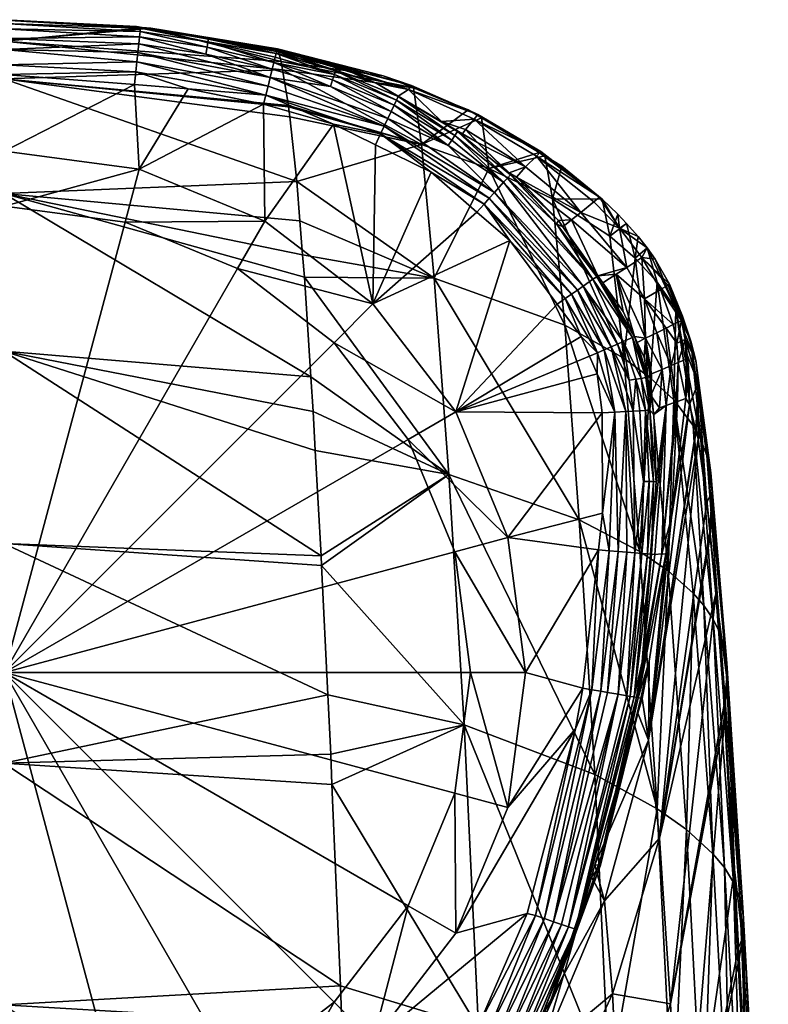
# Model space of a CAD drawing. Extents: x -0.041 to 0.041, y -0.093 to 0.012.
# Tile 16 of 16: x 0 to 0.014, y -0.006 to 0.012. Entities that reach past the tile are written whole.
import ezdxf

# ---------------------------------------------------------------- set-up
doc = ezdxf.new("R2010")
doc.units = 0
doc.layers.add('mesh', color=7, linetype='CONTINUOUS')

msp = doc.modelspace()

# ---------------------------------------------------------------- meshes
at = {"layer": 'mesh'}
mesh = msp.add_polyface(dxfattribs=at)
corners = [(0.000125, 0.011542, 0.019138), (0.002641, 0.011788, 0.011105), (0.0028, 0.011779, 0.011116), (0.005173, 0.011171, 0.017086), (0.005108, 0.011403, 0.011626), (0.002641, 0.011791, 0.010451), (0.003848, 0.011577, 0.010405), (0.005099, 0.011379, 0.010955), (0.003852, 0.011595, 0.010243), (0.002613, 0.011779, 0.010277), (0.003841, 0.011532, 0.010071), (0.002607, 0.01172, 0.010098), (0.003825, 0.011436, 0.009907), (0.002596, 0.011625, 0.009928), (0.003802, 0.011309, 0.009763), (0.002582, 0.011496, 0.009776), (0.000125, 0.011864, 0.010132), (0.000125, 0.011594, 0.009748), (0.000125, 0.011928, 0.010937), (-0.002406, 0.011791, 0.011101), (0.002538, 0.011809, 0.010455), (0.000125, 0.011934, 0.010482), (-0.002361, 0.011765, 0.010445), (0.00501, 0.011034, 0.009745), (0.00504, 0.011155, 0.009883), (0.00508, 0.011318, 0.010202), (0.000125, 0.011924, 0.010359), (0.005063, 0.01125, 0.010036), (0.004973, 0.010884, 0.009641), (0.002565, 0.011339, 0.009654), (0.000125, 0.011765, 0.009946), (0.000125, 0.011389, 0.009609), (0.002546, 0.011165, 0.009566), (-0.002345, 0.011625, 0.009928), (-0.002331, 0.011496, 0.009777), (-0.002314, 0.011339, 0.009654)]
mesh.append_faces([[corners[k] for k in face] for face in [(0, 1, 2, 2), (2, 3, 0, 0), (2, 4, 3, 3), (5, 2, 1, 1), (6, 2, 5, 5), (6, 4, 2, 2), (7, 4, 6, 6), (5, 8, 6, 6), (9, 8, 5, 5), (9, 10, 8, 8), (11, 10, 9, 9), (11, 12, 10, 10), (13, 12, 11, 11), (13, 14, 12, 12), (15, 14, 13, 13), (9, 16, 11, 11), (13, 17, 15, 15), (0, 18, 1, 1), (0, 19, 18, 18), (20, 18, 21, 21), (20, 1, 18, 18), (5, 1, 20, 20), (18, 22, 21, 21), (23, 12, 14, 14), (12, 24, 10, 10), (6, 8, 25, 25), (5, 20, 9, 9), (20, 21, 26, 26), (10, 25, 8, 8), (24, 27, 10, 10), (15, 28, 14, 14), (29, 28, 15, 15), (11, 30, 13, 13), (11, 16, 30, 30), (9, 26, 16, 16), (20, 26, 9, 9), (29, 31, 32, 32), (15, 31, 29, 29), (15, 17, 31, 31), (13, 30, 17, 17), (33, 30, 16, 16), (34, 17, 30, 30), (35, 31, 17, 17)]])
mesh = msp.add_polyface(dxfattribs=at)
corners = [(0.004878, 0.008267, 0.0095), (0.002589, 0.009215, 0.001), (0.004878, 0.008267, 0.001), (0.002589, 0.009215, 0.0095), (0.000133, 0.009538, 0.001), (0.000133, 0.009538, 0.0095), (-0.002324, 0.009215, 0.001), (0.000133, 0.000047), (0.000133, 0.008538), (-0.002065, 0.008249), (0.004378, 0.007401), (0.00233, 0.008249), (0.000125, 0.010855, 0.02792), (0.005305, 0.010373, 0.027937), (0.00531, 0.010345, 0.028326), (0.005198, 0.011019, 0.019157), (0.000125, 0.011542, 0.019138), (0.005173, 0.011171, 0.017086), (0.000125, 0.008769, 0.044662), (0.005514, 0.008272, 0.044662), (0.005564, 0.007655, 0.048603), (0.005456, 0.00899, 0.040073), (0.005329, 0.010168, 0.029857), (0.005715, 0.005431, 0.060377), (0.000125, 0.005896, 0.060392), (0.005597, 0.007244, 0.051229), (0.002502, 0.010752, 0.0095), (0.000125, 0.010934, 0.0095), (0.003479, 0.010676, 0.0095), (0.004853, 0.010396, 0.0095), (-0.001679, 0.010863, 0.0095), (-0.002324, 0.009215, 0.0095), (0.002526, 0.010984, 0.009516), (0.004893, 0.010559, 0.009519), (0.002546, 0.011165, 0.009566), (0.004934, 0.010724, 0.009566), (0.002565, 0.011339, 0.009654), (0.004973, 0.010884, 0.009641), (0.000125, 0.011113, 0.009521), (0.000125, 0.011389, 0.009609)]
mesh.append_faces([[corners[k] for k in face] for face in [(0, 1, 2, 2), (3, 1, 0, 0), (3, 4, 1, 1), (5, 4, 3, 3), (5, 6, 4, 4), (7, 8, 9, 9), (7, 10, 11, 11), (2, 11, 10, 10), (1, 11, 2, 2), (1, 8, 11, 11), (4, 8, 1, 1), (4, 9, 8, 8), (12, 13, 14, 14), (12, 15, 13, 13), (16, 15, 12, 12), (16, 17, 15, 15), (18, 19, 20, 20), (18, 21, 19, 19), (12, 21, 18, 18), (12, 22, 21, 21), (14, 22, 12, 12), (18, 23, 24, 24), (18, 25, 23, 23), (20, 25, 18, 18), (5, 26, 27, 27), (5, 3, 26, 26), (3, 28, 26, 26), (3, 29, 28, 28), (0, 29, 3, 3), (30, 5, 27, 27), (30, 31, 5, 5), (32, 26, 28, 28), (32, 27, 26, 26), (28, 29, 33, 33), (33, 32, 28, 28), (33, 34, 32, 32), (35, 34, 33, 33), (35, 36, 34, 34), (37, 36, 35, 35), (32, 38, 27, 27), (34, 38, 32, 32), (34, 39, 38, 38), (27, 38, 30, 30)]])
mesh = msp.add_polyface(dxfattribs=at)
corners = [(0.007732, 0.00966, 0.029447), (0.005305, 0.010373, 0.027937), (0.005198, 0.011019, 0.019157), (0.005108, 0.011403, 0.011626), (0.007033, 0.010912, 0.012399), (0.005173, 0.011171, 0.017086), (0.007494, 0.010661, 0.010858), (0.006265, 0.01106, 0.010493), (0.006903, 0.010778, 0.010254), (0.005099, 0.011379, 0.010955), (0.005499, 0.011227, 0.010334), (0.00509, 0.011358, 0.010358), (0.007544, 0.010738, 0.011797), (0.008752, 0.010208, 0.012541), (0.007177, 0.010262, 0.009705), (0.006111, 0.010839, 0.009853), (0.006073, 0.010718, 0.009728), (0.00723, 0.010375, 0.009818), (0.006142, 0.010936, 0.009996), (0.007274, 0.010468, 0.009948), (0.006163, 0.011005, 0.01015), (0.007307, 0.010538, 0.010089), (0.003848, 0.011577, 0.010405), (0.007584, 0.010691, 0.01279), (0.006236, 0.010991, 0.010292), (0.007305, 0.010543, 0.010229), (0.00508, 0.011318, 0.010202), (0.00504, 0.011155, 0.009883), (0.005063, 0.01125, 0.010036), (0.007052, 0.009996, 0.00955), (0.004934, 0.010724, 0.009566), (0.004893, 0.010559, 0.009519), (0.00501, 0.011034, 0.009745), (0.004973, 0.010884, 0.009641), (0.007117, 0.010134, 0.009614), (0.003802, 0.011309, 0.009763), (0.003825, 0.011436, 0.009907), (0.003841, 0.011532, 0.010071)]
mesh.append_faces([[corners[k] for k in face] for face in [(0, 1, 2, 2), (3, 4, 5, 5), (6, 7, 8, 8), (9, 7, 6, 6), (9, 10, 7, 7), (11, 10, 9, 9), (12, 3, 9, 9), (12, 4, 3, 3), (6, 12, 9, 9), (6, 13, 12, 12), (14, 15, 16, 16), (17, 18, 15, 15), (19, 18, 17, 17), (19, 20, 18, 18), (21, 20, 19, 19), (21, 8, 20, 20), (22, 11, 9, 9), (5, 4, 23, 23), (23, 2, 5, 5), (23, 0, 2, 2), (7, 24, 8, 8), (10, 24, 7, 7), (6, 8, 25, 25), (23, 4, 12, 12), (20, 24, 10, 10), (8, 24, 20, 20), (26, 10, 11, 11), (26, 20, 10, 10), (26, 18, 20, 20), (18, 27, 15, 15), (18, 28, 27, 27), (26, 28, 18, 18), (29, 30, 31, 31), (16, 27, 32, 32), (16, 15, 27, 27), (25, 8, 21, 21), (16, 33, 34, 34), (32, 33, 16, 16), (29, 33, 30, 30), (29, 34, 33, 33), (32, 35, 33, 33), (27, 36, 32, 32), (22, 26, 11, 11), (37, 28, 26, 26)]])
mesh = msp.add_polyface(dxfattribs=at)
corners = [(0.006844, 0.006758, 0.0095), (0.006844, 0.006758, 0.001), (0.008352, 0.004793, 0.0095), (0.004878, 0.008267, 0.001), (0.004878, 0.008267, 0.0095), (0.004378, 0.007401), (0.006137, 0.006051), (0.008229, 0.003653, 0.06641), (0.005715, 0.005431, 0.060377), (0.005597, 0.007244, 0.051229), (0.007961, 0.007228, 0.048168), (0.005456, 0.00899, 0.040073), (0.007732, 0.00966, 0.029447), (0.005514, 0.008272, 0.044662), (0.005564, 0.007655, 0.048603), (0.00531, 0.010345, 0.028326), (0.005305, 0.010373, 0.027937), (0.005329, 0.010168, 0.029857), (0.008957, 0.009224, 0.029189), (0.008686, 0.010126, 0.01139), (0.008752, 0.010208, 0.012541), (0.007494, 0.010661, 0.010858), (0.006125, 0.010033, 0.0095), (0.00689, 0.009655, 0.0095), (0.006985, 0.009853, 0.009512), (0.00723, 0.010375, 0.009818), (0.006111, 0.010839, 0.009853), (0.007177, 0.010262, 0.009705), (0.007307, 0.010538, 0.010089), (0.008337, 0.009828, 0.009903), (0.008382, 0.009896, 0.010032), (0.007274, 0.010468, 0.009948), (0.00828, 0.009743, 0.009785), (0.008212, 0.009642, 0.009684), (0.007117, 0.010134, 0.009614), (0.006073, 0.010718, 0.009728), (0.009057, 0.008787, 0.009594), (0.007052, 0.009996, 0.00955), (0.007903, 0.009155, 0.0095), (0.008964, 0.008684, 0.009541), (0.008738, 0.008432, 0.0095), (0.00934, 0.007912, 0.0095), (0.004853, 0.010396, 0.0095), (0.008581, 0.01029, 0.013498), (0.007584, 0.010691, 0.01279), (0.007305, 0.010543, 0.010229), (0.008092, 0.010083, 0.01018), (0.004893, 0.010559, 0.009519)]
mesh.append_faces([[corners[k] for k in face] for face in [(0, 1, 2, 2), (0, 3, 1, 1), (4, 3, 0, 0), (1, 5, 6, 6), (3, 5, 1, 1), (7, 8, 9, 9), (10, 11, 12, 12), (10, 13, 11, 11), (14, 13, 10, 10), (12, 15, 16, 16), (12, 17, 15, 15), (11, 17, 12, 12), (10, 9, 14, 14), (10, 7, 9, 9), (12, 18, 10, 10), (19, 20, 21, 21), (22, 23, 24, 24), (25, 26, 27, 27), (28, 29, 30, 30), (31, 29, 28, 28), (31, 32, 29, 29), (25, 32, 31, 31), (25, 33, 32, 32), (27, 33, 25, 25), (27, 34, 33, 33), (35, 34, 27, 27), (36, 34, 37, 37), (36, 33, 34, 34), (23, 38, 24, 24), (37, 24, 39, 39), (0, 40, 38, 38), (2, 41, 0, 0), (4, 22, 42, 42), (0, 22, 4, 4), (0, 23, 22, 22), (38, 23, 0, 0), (43, 12, 44, 44), (21, 45, 46, 46), (30, 46, 45, 45), (28, 30, 45, 45), (47, 24, 37, 37), (47, 22, 24, 24), (42, 22, 47, 47)]])
mesh = msp.add_polyface(dxfattribs=at)
corners = [(0.009973, 0.009454, 0.015016), (0.008957, 0.009224, 0.029189), (0.009873, 0.009514, 0.014906), (0.010115, 0.00867, 0.028901), (0.010339, 0.00637, 0.047554), (0.007494, 0.010661, 0.010858), (0.008092, 0.010083, 0.01018), (0.008686, 0.010126, 0.01139), (0.008529, 0.009932, 0.010315), (0.008747, 0.009701, 0.01014), (0.009625, 0.009253, 0.010749), (0.009904, 0.009533, 0.013507), (0.008752, 0.010208, 0.012541), (0.009821, 0.009449, 0.01208), (0.007903, 0.009155, 0.0095), (0.008738, 0.008432, 0.0095), (0.008868, 0.008578, 0.00951), (0.009293, 0.009049, 0.009867), (0.008382, 0.009896, 0.010032), (0.008337, 0.009828, 0.009903), (0.009349, 0.009111, 0.009987), (0.008964, 0.008684, 0.009541), (0.010459, 0.006935, 0.009537), (0.006985, 0.009853, 0.009512), (0.00934, 0.007912, 0.0095), (0.010348, 0.006857, 0.009509), (0.007052, 0.009996, 0.00955), (0.009057, 0.008787, 0.009594), (0.006844, 0.006758, 0.0095), (0.008819, 0.010147, 0.013757), (0.008581, 0.01029, 0.013498), (0.007732, 0.00966, 0.029447), (0.008476, 0.009859, 0.010157), (0.010221, 0.00828, 0.010072), (0.009456, 0.009067, 0.010191), (0.009324, 0.009144, 0.010113), (0.007584, 0.010691, 0.01279), (0.007544, 0.010738, 0.011797), (0.010849, 0.007207, 0.009833), (0.009224, 0.008973, 0.00976), (0.010189, 0.00822, 0.009958), (0.010672, 0.007083, 0.009651), (0.008212, 0.009642, 0.009684), (0.00828, 0.009743, 0.009785)]
mesh.append_faces([[corners[k] for k in face] for face in [(0, 1, 2, 2), (3, 4, 1, 1), (5, 6, 7, 7), (8, 9, 10, 10), (7, 11, 12, 12), (13, 11, 7, 7), (7, 10, 13, 13), (7, 8, 10, 10), (6, 8, 7, 7), (14, 15, 16, 16), (17, 18, 19, 19), (20, 18, 17, 17), (20, 9, 18, 18), (21, 16, 22, 22), (23, 16, 21, 21), (23, 14, 16, 16), (16, 24, 25, 25), (15, 24, 16, 16), (26, 21, 27, 27), (28, 24, 15, 15), (1, 29, 2, 2), (30, 29, 31, 31), (31, 29, 1, 1), (12, 29, 30, 30), (8, 32, 9, 9), (33, 34, 35, 35), (11, 29, 12, 12), (11, 2, 29, 29), (36, 12, 30, 30), (36, 37, 12, 12), (10, 35, 34, 34), (9, 35, 10, 10), (6, 32, 8, 8), (38, 17, 39, 39), (40, 35, 20, 20), (9, 32, 18, 18), (18, 32, 6, 6), (41, 39, 27, 27), (39, 42, 27, 27), (39, 43, 42, 42), (39, 19, 43, 43), (17, 19, 39, 39), (35, 9, 20, 20)]])
mesh = msp.add_polyface(dxfattribs=at)
corners = [(0.009973, 0.009454, 0.015016), (0.010284, 0.009267, 0.015355), (0.010115, 0.00867, 0.028901), (0.008957, 0.009224, 0.029189), (0.011158, 0.00799, 0.028583), (0.011413, 0.005771, 0.047177), (0.010221, 0.00828, 0.010072), (0.010462, 0.008289, 0.010521), (0.009456, 0.009067, 0.010191), (0.010304, 0.008163, 0.01007), (0.010971, 0.008703, 0.014526), (0.009873, 0.009514, 0.014906), (0.009904, 0.009533, 0.013507), (0.01063, 0.008426, 0.011208), (0.011467, 0.007424, 0.011369), (0.009625, 0.009253, 0.010749), (0.01094, 0.007269, 0.010058), (0.011334, 0.008136, 0.013045), (0.011744, 0.007603, 0.013066), (0.009821, 0.009449, 0.01208), (0.010866, 0.008618, 0.012807), (0.010189, 0.00822, 0.009958), (0.010919, 0.007255, 0.009943), (0.009349, 0.009111, 0.009987), (0.009293, 0.009049, 0.009867), (0.009057, 0.008787, 0.009594), (0.008964, 0.008684, 0.009541), (0.010568, 0.007011, 0.009585), (0.011018, 0.008665, 0.016227), (0.011464, 0.008226, 0.016611), (0.011617, 0.007595, 0.028414), (0.011307, 0.008392, 0.016512), (0.011677, 0.007984, 0.016689), (0.011836, 0.007783, 0.016674), (0.012021, 0.007158, 0.02824), (0.011985, 0.007572, 0.016596), (0.009324, 0.009144, 0.010113), (0.010672, 0.007083, 0.009651), (0.010849, 0.007207, 0.009833), (0.009224, 0.008973, 0.00976)]
mesh.append_faces([[corners[k] for k in face] for face in [(0, 1, 2, 2), (2, 3, 0, 0), (4, 5, 2, 2), (6, 7, 8, 8), (9, 7, 6, 6), (10, 11, 12, 12), (10, 0, 11, 11), (1, 0, 10, 10), (13, 7, 14, 14), (13, 8, 7, 7), (15, 8, 13, 13), (16, 7, 9, 9), (16, 14, 7, 7), (17, 14, 18, 18), (17, 13, 14, 14), (19, 10, 12, 12), (20, 10, 19, 19), (20, 17, 10, 10), (20, 13, 17, 17), (19, 13, 20, 20), (19, 15, 13, 13), (9, 21, 22, 22), (9, 6, 21, 21), (23, 24, 21, 21), (25, 26, 27, 27), (2, 1, 28, 28), (4, 29, 30, 30), (4, 31, 29, 29), (28, 31, 4, 4), (30, 32, 33, 33), (30, 29, 32, 32), (33, 34, 30, 30), (4, 2, 28, 28), (32, 29, 17, 17), (17, 33, 32, 32), (18, 33, 17, 17), (35, 33, 18, 18), (17, 31, 28, 28), (17, 29, 31, 31), (28, 1, 10, 10), (10, 17, 28, 28), (21, 6, 36, 36), (37, 38, 39, 39), (21, 24, 38, 38)]])
mesh = msp.add_polyface(dxfattribs=at)
corners = [(0.011413, 0.005771, 0.047177), (0.010339, 0.00637, 0.047554), (0.010115, 0.00867, 0.028901), (0.011617, 0.007595, 0.028414), (0.011158, 0.00799, 0.028583), (0.011896, 0.005415, 0.046967), (0.007961, 0.007228, 0.048168), (0.008957, 0.009224, 0.029189), (0.011274, 0.0073, 0.010642), (0.011031, 0.00714, 0.010057), (0.0114, 0.006622, 0.01005), (0.01094, 0.007269, 0.010058), (0.011467, 0.007424, 0.011369), (0.011787, 0.006853, 0.011243), (0.011811, 0.006134, 0.010392), (0.011744, 0.007603, 0.013066), (0.00934, 0.007912, 0.0095), (0.010199, 0.006752, 0.0095), (0.010348, 0.006857, 0.009509), (0.010636, 0.006163, 0.0095), (0.010933, 0.00587, 0.009509), (0.010788, 0.005807, 0.0095), (0.010926, 0.005484, 0.0095), (0.010304, 0.008163, 0.01007), (0.010919, 0.007255, 0.009943), (0.010568, 0.007011, 0.009585), (0.011058, 0.005925, 0.009537), (0.01118, 0.005978, 0.009585), (0.010459, 0.006935, 0.009537), (0.008964, 0.008684, 0.009541), (0.008868, 0.008578, 0.00951), (0.010672, 0.007083, 0.009651), (0.011296, 0.006029, 0.009652), (0.009057, 0.008787, 0.009594), (0.008352, 0.004793, 0.0095), (0.011608, 0.006165, 0.010063), (0.011657, 0.006059, 0.010067), (0.011402, 0.006075, 0.009737), (0.011846, 0.005423, 0.010102), (0.011782, 0.005787, 0.010075), (0.011572, 0.00615, 0.009946), (0.010849, 0.007207, 0.009833), (0.010189, 0.00822, 0.009958), (0.011731, 0.005404, 0.009864), (0.011813, 0.005418, 0.009982), (0.011513, 0.005368, 0.009665)]
mesh.append_faces([[corners[k] for k in face] for face in [(0, 1, 2, 2), (3, 0, 4, 4), (3, 5, 0, 0), (6, 7, 1, 1), (8, 9, 10, 10), (8, 11, 9, 9), (8, 12, 11, 11), (8, 13, 12, 12), (14, 13, 8, 8), (15, 12, 13, 13), (16, 17, 18, 18), (19, 18, 17, 17), (19, 20, 18, 18), (21, 20, 19, 19), (22, 20, 21, 21), (23, 24, 11, 11), (24, 9, 11, 11), (25, 26, 27, 27), (25, 28, 26, 26), (29, 28, 25, 25), (28, 20, 26, 26), (28, 18, 20, 20), (30, 18, 28, 28), (31, 27, 32, 32), (31, 25, 27, 27), (33, 25, 31, 31), (34, 17, 16, 16), (35, 8, 10, 10), (35, 14, 8, 8), (36, 14, 35, 35), (31, 32, 37, 37), (38, 39, 36, 36), (35, 10, 9, 9), (24, 35, 9, 9), (40, 35, 24, 24), (40, 38, 35, 35), (37, 41, 31, 31), (24, 41, 40, 40), (42, 41, 24, 24), (37, 40, 41, 41), (43, 40, 37, 37), (43, 44, 40, 40), (32, 45, 37, 37)]])
mesh = msp.add_polyface(dxfattribs=at)
corners = [(0.0093, -0.002409, 0.0095), (0.009624, 0.000047, 0.001), (0.0093, -0.002409, 0.001), (0.009624, 0.000047, 0.0095), (0.0093, 0.002504, 0.0095), (0.0093, 0.002504, 0.001), (0.008352, 0.004793, 0.001), (0.008352, 0.004793, 0.0095), (0.006844, 0.006758, 0.001), (0.00233, 0.008249), (0.000133, 0.008538), (0.000133, 0.000047), (0.007486, -0.004198), (0.008334, -0.00215), (0.008334, 0.002245), (0.007486, 0.004293), (0.008624, 0.000047), (0.006137, 0.006051), (0.004378, 0.007401), (0.008506, -0.000904, 0.084082), (0.006023, -0.000361, 0.083574), (0.00591, 0.001997, 0.075175), (0.006075, -0.00144, 0.087417), (0.008229, 0.003653, 0.06641), (0.005756, 0.004798, 0.063572), (0.005715, 0.005431, 0.060377), (0.005795, 0.004091, 0.066528), (0.005901, 0.002172, 0.074552), (0.010603, 0.002827, 0.066101), (0.007961, 0.007228, 0.048168), (0.010883, -0.001811, 0.084421), (0.006098, -0.001993, 0.089114), (0.000125, 0.005896, 0.060392), (0.000125, 0.002397, 0.075197), (0.000125, -0.001603, 0.089158), (0.011019, 0.004773, 0.0095), (0.010636, 0.006163, 0.0095), (0.010199, 0.006752, 0.0095)]
mesh.append_faces([[corners[k] for k in face] for face in [(0, 1, 2, 2), (3, 1, 0, 0), (4, 5, 3, 3), (4, 6, 5, 5), (7, 6, 4, 4), (7, 8, 6, 6), (9, 10, 11, 11), (11, 12, 13, 13), (11, 14, 15, 15), (11, 16, 14, 14), (13, 16, 11, 11), (11, 17, 18, 18), (15, 17, 11, 11), (2, 16, 13, 13), (1, 16, 2, 2), (1, 14, 16, 16), (5, 14, 1, 1), (5, 15, 14, 14), (6, 15, 5, 5), (6, 17, 15, 15), (8, 17, 6, 6), (19, 20, 21, 21), (19, 22, 20, 20), (23, 24, 25, 25), (23, 26, 24, 24), (27, 26, 23, 23), (28, 23, 29, 29), (28, 30, 23, 23), (23, 21, 27, 27), (23, 19, 21, 21), (30, 19, 23, 23), (19, 31, 22, 22), (32, 25, 24, 24), (32, 27, 33, 33), (32, 26, 27, 27), (24, 26, 32, 32), (34, 22, 31, 31), (34, 20, 22, 22), (33, 20, 34, 34), (33, 21, 20, 20), (27, 21, 33, 33), (4, 35, 7, 7), (36, 37, 7, 7)]])
mesh = msp.add_polyface(dxfattribs=at)
corners = [(0.012723, 0.005726, 0.027873), (0.012519, 0.006235, 0.015484), (0.012532, 0.006121, 0.015381), (0.012631, 0.006083, 0.027923), (0.012816, 0.004286, 0.046373), (0.012361, 0.006667, 0.028069), (0.012021, 0.007158, 0.02824), (0.011896, 0.005415, 0.046967), (0.011617, 0.007595, 0.028414), (0.012325, 0.005011, 0.046739), (0.011657, 0.006059, 0.010067), (0.011782, 0.005787, 0.010075), (0.011811, 0.006134, 0.010392), (0.012528, 0.006111, 0.0139), (0.012463, 0.006456, 0.014149), (0.012274, 0.005636, 0.011474), (0.012014, 0.006235, 0.011037), (0.012112, 0.005568, 0.010812), (0.012182, 0.006317, 0.011761), (0.012376, 0.006042, 0.012363), (0.012401, 0.00569, 0.012186), (0.011787, 0.006853, 0.011243), (0.012312, 0.006382, 0.012541), (0.012079, 0.007019, 0.012867), (0.012222, 0.0071, 0.014607), (0.011744, 0.007603, 0.013066), (0.01255, 0.005753, 0.013652), (0.011836, 0.007783, 0.016674), (0.011985, 0.007572, 0.016596), (0.012243, 0.007119, 0.01628), (0.012484, 0.006539, 0.015757), (0.012767, 0.005319, 0.027853), (0.012564, 0.00583, 0.015118), (0.011846, 0.005423, 0.010102), (0.01259, 0.005603, 0.014914), (0.011608, 0.006165, 0.010063)]
mesh.append_faces([[corners[k] for k in face] for face in [(0, 1, 2, 2), (3, 4, 5, 5), (6, 7, 8, 8), (6, 9, 7, 7), (5, 9, 6, 6), (10, 11, 12, 12), (13, 1, 14, 14), (13, 2, 1, 1), (15, 16, 17, 17), (18, 16, 15, 15), (19, 15, 20, 20), (19, 18, 15, 15), (16, 12, 17, 17), (16, 21, 12, 12), (18, 21, 16, 16), (18, 22, 21, 21), (19, 22, 18, 18), (23, 24, 25, 25), (23, 14, 24, 24), (13, 20, 26, 26), (13, 19, 20, 20), (14, 19, 13, 13), (14, 22, 19, 19), (23, 22, 14, 14), (23, 21, 22, 22), (25, 21, 23, 23), (27, 5, 6, 6), (28, 5, 27, 27), (5, 29, 3, 3), (28, 29, 5, 5), (3, 30, 0, 0), (29, 30, 3, 3), (31, 2, 32, 32), (30, 1, 0, 0), (12, 11, 33, 33), (26, 32, 13, 13), (34, 32, 26, 26), (32, 2, 13, 13), (24, 30, 29, 29), (14, 30, 24, 24), (1, 30, 14, 14), (25, 29, 28, 28), (25, 24, 29, 29), (10, 35, 33, 33)]])
mesh = msp.add_polyface(dxfattribs=at)
corners = [(0.009624, 0.000047, 0.0095), (0.0093, 0.002504, 0.001), (0.009624, 0.000047, 0.001), (0.012018, -0.002432, 0.084487), (0.010883, -0.001811, 0.084421), (0.010603, 0.002827, 0.066101), (0.011413, 0.005771, 0.047177), (0.011708, 0.00225, 0.065859), (0.010339, 0.00637, 0.047554), (0.007961, 0.007228, 0.048168), (0.010987, -0.003462, 0.010696), (0.010888, -0.003451, 0.011449), (0.011671, -0.000693, 0.011913), (0.011025, 0.002949, 0.0095), (0.01095, 0.002279, 0.0095), (0.011145, 0.002262, 0.009513), (0.011308, 0.00225, 0.009553), (0.011116, -0.000315, 0.00961), (0.011467, 0.002238, 0.009623), (0.011296, 0.006029, 0.009652), (0.01118, 0.005978, 0.009585), (0.011513, 0.005368, 0.009665), (0.010788, 0.005807, 0.0095), (0.010636, 0.006163, 0.0095), (0.008352, 0.004793, 0.0095), (0.010926, 0.005484, 0.0095), (0.011019, 0.004773, 0.0095), (0.0093, 0.002504, 0.0095), (0.010668, -0.000237, 0.0095), (0.0093, -0.002409, 0.0095), (0.010532, -0.000976, 0.0095), (0.011453, 0.004798, 0.009599), (0.011251, 0.004787, 0.009527), (0.010996, -0.000294, 0.009564), (0.010829, -0.000265, 0.009519), (0.011613, 0.002226, 0.009721), (0.011309, -0.000348, 0.009741), (0.011466, -0.000375, 0.009914), (0.011599, -0.000398, 0.010191), (0.010544, -0.00463, 0.010404), (0.011642, -0.000406, 0.010348), (0.010532, -0.004626, 0.010146), (0.01153, -0.000386, 0.01003), (0.010133, -0.00449, 0.009642), (0.010404, -0.004582, 0.009899), (0.009971, -0.004434, 0.00956), (0.009804, -0.004377, 0.009514), (0.010933, 0.00587, 0.009509), (0.011058, 0.005925, 0.009537), (0.011584, 0.004806, 0.009685)]
mesh.append_faces([[corners[k] for k in face] for face in [(0, 1, 2, 2), (3, 4, 5, 5), (6, 7, 8, 8), (5, 8, 7, 7), (9, 8, 5, 5), (10, 11, 12, 12), (13, 14, 15, 15), (16, 17, 18, 18), (19, 20, 21, 21), (22, 23, 24, 24), (24, 25, 22, 22), (24, 26, 25, 25), (27, 13, 26, 26), (27, 14, 13, 13), (0, 14, 27, 27), (0, 28, 14, 14), (29, 28, 0, 0), (29, 30, 28, 28), (31, 16, 18, 18), (32, 16, 31, 31), (32, 15, 16, 16), (32, 13, 15, 15), (26, 13, 32, 32), (16, 33, 17, 17), (15, 33, 16, 16), (15, 34, 33, 33), (14, 34, 15, 15), (28, 34, 14, 14), (35, 36, 37, 37), (17, 36, 18, 18), (34, 28, 30, 30), (38, 39, 40, 40), (41, 38, 42, 42), (43, 17, 33, 33), (43, 36, 17, 17), (44, 37, 36, 36), (45, 33, 34, 34), (46, 34, 30, 30), (25, 26, 32, 32), (25, 32, 47, 47), (32, 31, 48, 48), (20, 31, 49, 49), (20, 48, 31, 31), (48, 47, 32, 32)]])
mesh = msp.add_polyface(dxfattribs=at)
corners = [(0.012283, 0.002872, 0.01314), (0.012612, 0.004927, 0.019464), (0.012545, 0.005039, 0.014462), (0.012723, 0.005726, 0.027873), (0.012532, 0.006121, 0.015381), (0.012767, 0.005319, 0.027853), (0.01259, 0.005603, 0.014914), (0.01273, 0.004448, 0.028099), (0.012767, 0.004297, 0.030811), (0.012727, 0.004459, 0.027888), (0.012631, 0.006083, 0.027923), (0.012924, 0.004, 0.046252), (0.012816, 0.004286, 0.046373), (0.012995, 0.003683, 0.046139), (0.011896, 0.005415, 0.046967), (0.011708, 0.00225, 0.065859), (0.011413, 0.005771, 0.047177), (0.012325, 0.005011, 0.046739), (0.012218, 0.001899, 0.065705), (0.012361, 0.006667, 0.028069), (0.012676, 0.004546, 0.046497), (0.012065, 0.004868, 0.010613), (0.012112, 0.005568, 0.010812), (0.011906, 0.00509, 0.010127), (0.012187, 0.004911, 0.011116), (0.012401, 0.00569, 0.012186), (0.012393, 0.004984, 0.012228), (0.012274, 0.005636, 0.011474), (0.011917, 0.005485, 0.010223), (0.011811, 0.006134, 0.010392), (0.01255, 0.005753, 0.013652), (0.01196, 0.004746, 0.010153), (0.012564, 0.00583, 0.015118), (0.011846, 0.005423, 0.010102), (0.012368, 0.004976, 0.011865), (0.011772, 0.003527, 0.009814), (0.011705, 0.004813, 0.009781), (0.011584, 0.004806, 0.009685), (0.011513, 0.005368, 0.009665), (0.01118, 0.005978, 0.009585), (0.01163, 0.005388, 0.009757), (0.011731, 0.005404, 0.009864), (0.01181, 0.004819, 0.00989), (0.011888, 0.004824, 0.010022), (0.011572, 0.00615, 0.009946), (0.011813, 0.005418, 0.009982), (0.011402, 0.006075, 0.009737)]
mesh.append_faces([[corners[k] for k in face] for face in [(0, 1, 2, 2), (3, 4, 5, 5), (1, 6, 2, 2), (5, 7, 8, 8), (5, 9, 7, 7), (1, 9, 5, 5), (10, 11, 12, 12), (3, 11, 10, 10), (5, 13, 3, 3), (14, 15, 16, 16), (17, 18, 14, 14), (19, 20, 17, 17), (12, 20, 19, 19), (21, 22, 23, 23), (24, 22, 21, 21), (2, 25, 26, 26), (27, 22, 24, 24), (22, 28, 23, 23), (22, 29, 28, 28), (30, 2, 6, 6), (30, 25, 2, 2), (21, 31, 24, 24), (5, 32, 1, 1), (1, 32, 6, 6), (28, 33, 23, 23), (29, 33, 28, 28), (21, 23, 31, 31), (24, 34, 27, 27), (25, 34, 26, 26), (25, 27, 34, 34), (35, 36, 37, 37), (38, 39, 37, 37), (37, 40, 38, 38), (41, 42, 43, 43), (40, 42, 41, 41), (40, 36, 42, 42), (37, 36, 40, 40), (31, 23, 43, 43), (44, 45, 33, 33), (43, 45, 41, 41), (43, 33, 45, 45), (23, 33, 43, 43), (46, 40, 41, 41), (46, 38, 40, 40)]])
mesh = msp.add_polyface(dxfattribs=at)
corners = [(0.011863, -0.001185, 0.027858), (0.01273, 0.004448, 0.028099), (0.012727, 0.004459, 0.027888), (0.012612, 0.004927, 0.019464), (0.012283, 0.002872, 0.01314), (0.012393, 0.004984, 0.012228), (0.012108, 0.002207, 0.011214), (0.012545, 0.005039, 0.014462), (0.012187, 0.004911, 0.011116), (0.011981, 0.002197, 0.010397), (0.012767, 0.005319, 0.027853), (0.012767, 0.004297, 0.030811), (0.012925, 0.003149, 0.042219), (0.012985, 0.002533, 0.046477), (0.013022, 0.003337, 0.046042), (0.012977, 0.002616, 0.0459), (0.013087, 0.001481, 0.053741), (0.012723, 0.005726, 0.027873), (0.012995, 0.003683, 0.046139), (0.012924, 0.004, 0.046252), (0.013288, 0.000217, 0.064884), (0.01325, 0.000489, 0.06503), (0.013166, 0.000759, 0.065168), (0.012816, 0.004286, 0.046373), (0.012872, 0.001266, 0.065414), (0.012325, 0.005011, 0.046739), (0.012676, 0.004546, 0.046497), (0.011896, 0.005415, 0.046967), (0.012218, 0.001899, 0.065705), (0.011708, 0.00225, 0.065859), (0.012675, 0.001493, 0.06552), (0.013038, 0.00102, 0.065296), (0.01174, 0.002217, 0.009843), (0.011772, 0.003527, 0.009814), (0.011613, 0.002226, 0.009721), (0.011875, 0.003526, 0.009943), (0.011842, 0.002209, 0.009983), (0.011954, 0.003525, 0.010083), (0.011916, 0.002204, 0.010133), (0.012368, 0.004976, 0.011865), (0.012005, 0.003517, 0.010228), (0.011901, 0.002205, 0.010272), (0.01196, 0.004746, 0.010153), (0.01181, 0.004819, 0.00989), (0.011888, 0.004824, 0.010022), (0.011705, 0.004813, 0.009781), (0.011467, 0.002238, 0.009623), (0.011453, 0.004798, 0.009599), (0.011584, 0.004806, 0.009685)]
mesh.append_faces([[corners[k] for k in face] for face in [(0, 1, 2, 2), (3, 0, 2, 2), (4, 0, 3, 3), (4, 5, 6, 6), (7, 5, 4, 4), (6, 8, 9, 9), (10, 11, 12, 12), (13, 14, 15, 15), (13, 16, 14, 14), (17, 18, 19, 19), (10, 14, 18, 18), (12, 14, 10, 10), (12, 15, 14, 14), (20, 18, 14, 14), (21, 19, 18, 18), (22, 23, 19, 19), (24, 25, 26, 26), (27, 28, 29, 29), (25, 30, 28, 28), (24, 30, 25, 25), (23, 31, 26, 26), (22, 31, 23, 23), (32, 33, 34, 34), (32, 35, 33, 33), (36, 35, 32, 32), (36, 37, 35, 35), (38, 37, 36, 36), (6, 5, 39, 39), (8, 40, 41, 41), (8, 42, 40, 40), (9, 8, 41, 41), (6, 39, 8, 8), (33, 35, 43, 43), (40, 44, 37, 37), (42, 44, 40, 40), (37, 43, 35, 35), (44, 43, 37, 37), (43, 45, 33, 33), (46, 34, 47, 47), (34, 48, 47, 47), (34, 33, 48, 48), (38, 40, 37, 37), (41, 40, 38, 38)]])
mesh = msp.add_polyface(dxfattribs=at)
corners = [(0.011746, -0.000426, 0.011958), (0.011863, -0.001185, 0.027858), (0.011875, 0.000254, 0.012145), (0.012178, 0.0022, 0.012884), (0.012283, 0.002872, 0.01314), (0.012062, -0.002966, 0.045946), (0.012925, 0.003149, 0.042219), (0.012767, 0.004297, 0.030811), (0.012977, 0.002616, 0.0459), (0.012985, 0.002533, 0.046477), (0.013087, 0.001481, 0.053741), (0.01273, 0.004448, 0.028099), (0.011981, 0.002197, 0.010397), (0.011745, 0.000244, 0.010339), (0.012108, 0.002207, 0.011214), (0.011673, -0.000412, 0.010662), (0.01329, -0.00005, 0.064731), (0.013242, -0.000585, 0.064691), (0.013253, -0.000731, 0.065463), (0.013239, -0.000537, 0.064436), (0.013022, 0.003337, 0.046042), (0.013288, 0.000217, 0.064884), (0.01325, 0.000489, 0.06503), (0.012995, 0.003683, 0.046139), (0.013166, 0.000759, 0.065168), (0.012924, 0.004, 0.046252), (0.012872, 0.001266, 0.065414), (0.012676, 0.004546, 0.046497), (0.013038, 0.00102, 0.065296), (0.013529, -0.004055, 0.084209), (0.013412, -0.003773, 0.084299), (0.013244, -0.003504, 0.084369), (0.013037, -0.003254, 0.084419), (0.012675, 0.001493, 0.06552), (0.012553, -0.002811, 0.084476), (0.012218, 0.001899, 0.065705), (0.012018, -0.002432, 0.084487), (0.011708, 0.00225, 0.065859), (0.010603, 0.002827, 0.066101), (0.011613, 0.002226, 0.009721), (0.011466, -0.000375, 0.009914), (0.01174, 0.002217, 0.009843), (0.011642, -0.000406, 0.010348), (0.011901, 0.002205, 0.010272), (0.011725, -0.000422, 0.01117), (0.011671, -0.000693, 0.011913), (0.011916, 0.002204, 0.010133), (0.011599, -0.000398, 0.010191), (0.011842, 0.002209, 0.009983), (0.01153, -0.000386, 0.01003), (0.011467, 0.002238, 0.009623), (0.011309, -0.000348, 0.009741)]
mesh.append_faces([[corners[k] for k in face] for face in [(0, 1, 2, 2), (3, 1, 4, 4), (3, 2, 1, 1), (5, 6, 7, 7), (5, 8, 6, 6), (9, 8, 5, 5), (5, 10, 9, 9), (7, 1, 5, 5), (7, 11, 1, 1), (12, 13, 14, 14), (3, 15, 2, 2), (3, 14, 15, 15), (4, 14, 3, 3), (16, 17, 18, 18), (19, 17, 16, 16), (16, 10, 19, 19), (16, 20, 10, 10), (21, 20, 16, 16), (22, 23, 21, 21), (24, 25, 22, 22), (26, 27, 28, 28), (29, 24, 22, 22), (30, 28, 24, 24), (31, 26, 28, 28), (32, 33, 26, 26), (34, 35, 33, 33), (36, 37, 35, 35), (38, 37, 36, 36), (39, 40, 41, 41), (14, 42, 15, 15), (14, 13, 42, 42), (12, 43, 13, 13), (44, 0, 2, 2), (2, 15, 44, 44), (45, 0, 44, 44), (46, 13, 43, 43), (47, 13, 46, 46), (47, 42, 13, 13), (48, 47, 46, 46), (48, 49, 47, 47), (41, 49, 48, 48), (41, 40, 49, 49), (50, 51, 39, 39)]])
mesh = msp.add_polyface(dxfattribs=at)
corners = [(0.012266, -0.005983, 0.063859), (0.013242, -0.000585, 0.064691), (0.013239, -0.000537, 0.064436), (0.011746, -0.000426, 0.011958), (0.011671, -0.000693, 0.011913), (0.011863, -0.001185, 0.027858), (0.010888, -0.003451, 0.011449), (0.013514, -0.005165, 0.083391), (0.012473, -0.010151, 0.081532), (0.013611, -0.006987, 0.089959), (0.013428, -0.00354, 0.077537), (0.013253, -0.000731, 0.065463), (0.013503, -0.004957, 0.082643), (0.013087, 0.001481, 0.053741), (0.012062, -0.002966, 0.045946), (0.01121, -0.0058, 0.045686), (0.011362, -0.008726, 0.063454), (0.011062, -0.00411, 0.027742), (0.013589, -0.00433, 0.084096), (0.013596, -0.004579, 0.083958), (0.01329, -0.00005, 0.064731), (0.013573, -0.004788, 0.083788), (0.012018, -0.002432, 0.084487), (0.012303, -0.008127, 0.102658), (0.011148, -0.007446, 0.102322), (0.012553, -0.002811, 0.084476), (0.012855, -0.00854, 0.102774), (0.013037, -0.003254, 0.084419), (0.013358, -0.009023, 0.102835), (0.013244, -0.003504, 0.084369), (0.013412, -0.003773, 0.084299), (0.013573, -0.009295, 0.102837), (0.013529, -0.004055, 0.084209), (0.013745, -0.009588, 0.102815), (0.013859, -0.009893, 0.102766), (0.013907, -0.010183, 0.102686), (0.013288, 0.000217, 0.064884), (0.01325, 0.000489, 0.06503), (0.013166, 0.000759, 0.065168), (0.013038, 0.00102, 0.065296), (0.012872, 0.001266, 0.065414), (0.012675, 0.001493, 0.06552), (0.012218, 0.001899, 0.065705), (0.011725, -0.000422, 0.01117), (0.010987, -0.003462, 0.010696), (0.011673, -0.000412, 0.010662), (0.011642, -0.000406, 0.010348), (0.010996, -0.003325, 0.010385)]
mesh.append_faces([[corners[k] for k in face] for face in [(0, 1, 2, 2), (3, 4, 5, 5), (6, 5, 4, 4), (7, 8, 9, 9), (8, 10, 11, 11), (8, 12, 10, 10), (13, 0, 2, 2), (14, 0, 13, 13), (15, 0, 14, 14), (15, 16, 0, 0), (14, 5, 17, 17), (11, 0, 8, 8), (11, 1, 0, 0), (18, 19, 9, 9), (20, 11, 10, 10), (21, 9, 19, 19), (21, 7, 9, 9), (12, 7, 21, 21), (22, 23, 24, 24), (25, 23, 22, 22), (25, 26, 23, 23), (27, 26, 25, 25), (27, 28, 26, 26), (29, 28, 27, 27), (30, 31, 29, 29), (32, 33, 30, 30), (18, 34, 32, 32), (9, 35, 18, 18), (21, 10, 12, 12), (21, 20, 10, 10), (19, 20, 21, 21), (19, 36, 20, 20), (18, 36, 19, 19), (18, 37, 36, 36), (32, 37, 18, 18), (30, 38, 32, 32), (29, 39, 30, 30), (27, 40, 29, 29), (25, 41, 27, 27), (22, 42, 25, 25), (43, 44, 4, 4), (45, 44, 43, 43), (46, 47, 45, 45)]])
mesh = msp.add_polyface(dxfattribs=at)
corners = [(0.006844, -0.006664, 0.0095), (0.006844, -0.006664, 0.001), (0.004878, -0.008172, 0.0095), (0.008352, -0.004698, 0.001), (0.008352, -0.004698, 0.0095), (0.0093, -0.002409, 0.001), (0.0093, -0.002409, 0.0095), (0.000133, 0.000047), (0.00233, -0.008154), (0.004378, -0.007306), (0.000133, -0.008444), (-0.002065, -0.008154), (0.006137, -0.005957), (0.007486, -0.004198), (0.004878, -0.008172, 0.001), (0.008334, -0.00215), (0.008766, -0.00642, 0.101427), (0.006253, -0.005655, 0.100359), (0.006098, -0.001993, 0.089114), (0.00628, -0.006368, 0.102282), (0.008506, -0.000904, 0.084082), (0.011148, -0.007446, 0.102322), (0.000125, -0.001603, 0.089158), (0.000125, -0.006004, 0.102343), (0.006436, -0.010467, 0.113335), (0.008777, -0.006356, 0.0095), (0.008966, -0.006445, 0.009514), (0.009804, -0.004377, 0.009514), (0.008492, -0.00701, 0.0095), (0.007847, -0.008376, 0.009515), (0.01028, -0.00454, 0.009756), (0.009285, -0.006599, 0.009648), (0.009427, -0.006667, 0.009767), (0.009128, -0.006523, 0.009563), (0.010133, -0.00449, 0.009642), (0.007998, -0.008481, 0.009565), (0.009971, -0.004434, 0.00956), (0.007671, -0.008254, 0.0095), (0.010532, -0.000976, 0.0095), (0.009655, -0.004342, 0.0095), (0.009545, -0.006724, 0.009916), (0.00846, -0.008804, 0.010107), (0.009633, -0.006767, 0.010084), (0.009689, -0.006794, 0.01026), (0.008788, -0.008439, 0.010462), (0.009673, -0.006785, 0.010437), (0.008381, -0.008749, 0.009933)]
mesh.append_faces([[corners[k] for k in face] for face in [(0, 1, 2, 2), (0, 3, 1, 1), (4, 3, 0, 0), (4, 5, 3, 3), (6, 5, 4, 4), (7, 8, 9, 9), (7, 10, 8, 8), (11, 10, 7, 7), (7, 12, 13, 13), (9, 12, 7, 7), (14, 12, 9, 9), (1, 12, 14, 14), (1, 13, 12, 12), (3, 13, 1, 1), (3, 15, 13, 13), (5, 15, 3, 3), (16, 17, 18, 18), (16, 19, 17, 17), (20, 16, 18, 18), (21, 16, 20, 20), (17, 22, 18, 18), (17, 23, 22, 22), (19, 23, 17, 17), (19, 24, 23, 23), (25, 26, 27, 27), (28, 26, 25, 25), (28, 29, 26, 26), (30, 31, 32, 32), (33, 31, 34, 34), (35, 31, 33, 33), (26, 36, 27, 27), (26, 33, 36, 36), (29, 33, 26, 26), (0, 28, 25, 25), (0, 37, 28, 28), (4, 38, 6, 6), (25, 27, 39, 39), (40, 41, 42, 42), (41, 43, 42, 42), (43, 44, 45, 45), (32, 46, 40, 40), (0, 39, 4, 4), (0, 25, 39, 39)]])
mesh = msp.add_polyface(dxfattribs=at)
corners = [(0.010888, -0.003451, 0.011449), (0.011062, -0.00411, 0.027742), (0.011863, -0.001185, 0.027858), (0.010824, -0.003678, 0.011411), (0.010321, -0.005449, 0.011113), (0.009888, -0.006901, 0.027652), (0.009972, -0.006119, 0.011064), (0.00974, -0.006564, 0.011031), (0.009964, -0.008479, 0.045467), (0.011362, -0.008726, 0.063454), (0.01121, -0.0058, 0.045686), (0.012062, -0.002966, 0.045946), (0.010883, -0.001811, 0.084421), (0.011148, -0.007446, 0.102322), (0.008506, -0.000904, 0.084082), (0.012018, -0.002432, 0.084487), (0.009728, -0.006679, 0.010435), (0.009673, -0.006785, 0.010437), (0.011673, -0.000412, 0.010662), (0.010996, -0.003325, 0.010385), (0.010987, -0.003462, 0.010696), (0.009689, -0.006794, 0.01026), (0.010404, -0.004582, 0.009899), (0.009427, -0.006667, 0.009767), (0.009545, -0.006724, 0.009916), (0.01028, -0.00454, 0.009756), (0.010133, -0.00449, 0.009642), (0.009285, -0.006599, 0.009648), (0.009128, -0.006523, 0.009563), (0.009971, -0.004434, 0.00956), (0.010544, -0.00463, 0.010404), (0.010009, -0.006138, 0.010427), (0.011642, -0.000406, 0.010348), (0.010532, -0.004626, 0.010146), (0.01153, -0.000386, 0.01003), (0.011309, -0.000348, 0.009741), (0.011466, -0.000375, 0.009914), (0.009804, -0.004377, 0.009514), (0.010532, -0.000976, 0.0095), (0.009655, -0.004342, 0.0095), (0.011599, -0.000398, 0.010191), (0.009633, -0.006767, 0.010084), (0.010996, -0.000294, 0.009564), (0.010829, -0.000265, 0.009519), (0.008352, -0.004698, 0.0095)]
mesh.append_faces([[corners[k] for k in face] for face in [(0, 1, 2, 2), (3, 1, 0, 0), (4, 1, 3, 3), (4, 5, 1, 1), (6, 5, 4, 4), (6, 7, 5, 5), (8, 9, 10, 10), (10, 5, 8, 8), (10, 1, 5, 5), (11, 1, 10, 10), (12, 13, 14, 14), (15, 13, 12, 12), (7, 6, 16, 16), (16, 17, 7, 7), (18, 19, 20, 20), (20, 3, 0, 0), (21, 17, 16, 16), (22, 23, 24, 24), (25, 23, 22, 22), (26, 27, 25, 25), (28, 26, 29, 29), (20, 30, 31, 31), (20, 19, 30, 30), (16, 6, 31, 31), (31, 3, 20, 20), (31, 4, 3, 3), (6, 4, 31, 31), (32, 30, 19, 19), (33, 34, 22, 22), (25, 35, 26, 26), (22, 35, 25, 25), (34, 36, 22, 22), (37, 38, 39, 39), (21, 31, 30, 30), (16, 31, 21, 21), (33, 30, 40, 40), (33, 21, 30, 30), (33, 41, 21, 21), (33, 24, 41, 41), (22, 24, 33, 33), (29, 26, 42, 42), (37, 29, 43, 43), (44, 39, 38, 38)]])
mesh = msp.add_polyface(dxfattribs=at)
corners = [(0.009124, -0.008207, 0.02762), (0.008767, -0.008431, 0.010893), (0.008616, -0.00872, 0.010872), (0.009888, -0.006901, 0.027652), (0.00974, -0.006564, 0.011031), (0.012682, -0.015391, 0.09891), (0.013783, -0.01067, 0.101436), (0.013766, -0.010313, 0.100324), (0.013791, -0.010875, 0.102001), (0.013611, -0.006987, 0.089959), (0.012473, -0.010151, 0.081532), (0.013514, -0.005165, 0.083391), (0.013503, -0.004957, 0.082643), (0.009964, -0.008479, 0.045467), (0.010043, -0.011293, 0.063106), (0.011362, -0.008726, 0.063454), (0.009161, -0.00972, 0.04538), (0.0092, -0.012468, 0.062964), (0.008223, -0.010865, 0.045312), (0.008222, -0.009425, 0.027598), (0.011516, -0.012804, 0.080981), (0.012266, -0.005983, 0.063859), (0.013859, -0.009893, 0.102766), (0.013907, -0.010183, 0.102686), (0.014045, -0.013356, 0.11154), (0.011356, -0.01394, 0.119558), (0.008978, -0.012955, 0.118687), (0.008766, -0.00642, 0.101427), (0.013244, -0.003504, 0.084369), (0.013573, -0.009295, 0.102837), (0.013358, -0.009023, 0.102835), (0.013412, -0.003773, 0.084299), (0.013745, -0.009588, 0.102815), (0.013529, -0.004055, 0.084209), (0.013589, -0.00433, 0.084096), (0.011148, -0.007446, 0.102322), (0.012303, -0.008127, 0.102658), (0.012855, -0.00854, 0.102774), (0.012513, -0.014595, 0.119893), (0.013069, -0.014992, 0.120013), (0.013578, -0.015459, 0.120083), (0.013798, -0.015725, 0.120091), (0.013977, -0.016012, 0.120078), (0.009427, -0.006667, 0.009767), (0.009285, -0.006599, 0.009648), (0.008143, -0.008582, 0.009654), (0.008274, -0.008674, 0.009779), (0.007998, -0.008481, 0.009565), (0.008788, -0.008439, 0.010462), (0.009673, -0.006785, 0.010437), (0.008491, -0.008823, 0.010468), (0.008508, -0.008837, 0.010289), (0.009689, -0.006794, 0.01026), (0.00846, -0.008804, 0.010107), (0.009545, -0.006724, 0.009916), (0.008381, -0.008749, 0.009933)]
mesh.append_faces([[corners[k] for k in face] for face in [(0, 1, 2, 2), (3, 1, 0, 0), (3, 4, 1, 1), (5, 6, 7, 7), (5, 8, 6, 6), (9, 5, 7, 7), (9, 10, 5, 5), (11, 12, 10, 10), (13, 14, 15, 15), (16, 14, 13, 13), (16, 17, 14, 14), (18, 17, 16, 16), (16, 0, 19, 19), (13, 0, 16, 16), (13, 3, 0, 0), (20, 15, 14, 14), (10, 15, 20, 20), (10, 21, 15, 15), (22, 23, 24, 24), (25, 26, 27, 27), (23, 8, 24, 24), (23, 6, 8, 8), (7, 6, 23, 23), (28, 29, 30, 30), (31, 32, 29, 29), (33, 22, 32, 32), (34, 23, 22, 22), (9, 7, 23, 23), (35, 25, 27, 27), (36, 25, 35, 35), (37, 38, 36, 36), (30, 39, 37, 37), (29, 40, 30, 30), (32, 41, 29, 29), (22, 42, 32, 32), (43, 44, 45, 45), (45, 46, 43, 43), (47, 45, 44, 44), (4, 48, 1, 1), (4, 49, 48, 48), (50, 2, 1, 1), (51, 52, 53, 53), (51, 48, 52, 52), (54, 55, 53, 53)]])

doc.saveas('drawing.dxf')
